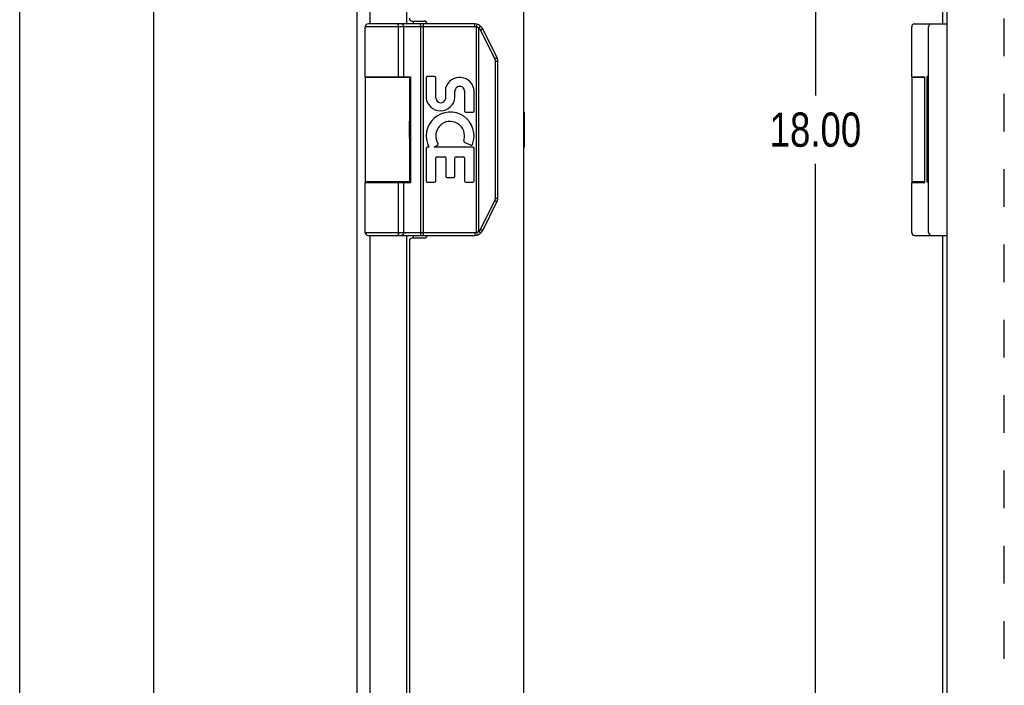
# Model space of a CAD drawing. Header units: inches. Extents: x 0 to 48.6, y 0 to 31.4.
# Tile 3 of 11: x 0 to 7, y 11.4 to 16.1. Entities that reach past the tile are written whole.
import ezdxf

# ---------------------------------------------------------------- set-up
doc = ezdxf.new("R2010")
doc.units = ezdxf.units.IN
doc.header["$LTSCALE"] = 2.671429
doc.header["$MEASUREMENT"] = 0
doc.linetypes.add('HIDDEN', pattern=[0.2, 0.1, -0.1])
doc.layers.get('0').update_dxf_attribs({"linetype": 'CONTINUOUS'})
for name, color, linetype in [('02___PRT_ALL_AXES', 7, 'CONTINUOUS'), ('06___PRT_ALL_SURFS', 7, 'CONTINUOUS'), ('DEFAULT_2', 8, 'HIDDEN'), ('DIMENSIONS', 7, 'CONTINUOUS')]:
    doc.layers.add(name, color=color, linetype=linetype)
doc.styles.get("Standard").update_dxf_attribs({"font": 'txt', "width": 0.8})
doc.dimstyles.new('DIMSTYLE_3', dxfattribs={"dimtxt": 0.242857, "dimasz": 0.285714, "dimexe": 0.09, "dimexo": 0.07, "dimgap": 0.0425, "dimtad": 0, "dimtih": 1, "dimtoh": 1, "dimzin": 4, "dimdsep": 46, "dimtxsty": 'Standard', "dimblk": '_FILLED', "dimblk1": '_FILLED', "dimblk2": '_FILLED', "dimcen": 0.09, "dimadec": 0, "dimazin": 0, "dimtfac": 1, "dimtofl": 0, "dimtmove": 0, "dimatfit": 3, "dimldrblk": '_FILLED', "dimfxl": 0, "dimtolj": 1, "dimtzin": 4, "dimarcsym": 0})

# ---------------------------------------------------------------- blocks, each defined once
blk = doc.blocks.new('_FILLED')
at = {"color": 0, "linetype": 'ByBlock'}
blk.add_solid([(0, 0), (-1, 0.2), (-1, -0.2)], dxfattribs=at)
blk = doc.blocks.new('*D6')
at = {"layer": 'DIMENSIONS', "color": 2, "linetype": 'Continuous'}
for p, q in [((6.4099, 24.3318), (5.3901, 24.3318)), ((5.6472, 24.3318), (5.6472, 15.5747)), ((5.6472, 6.3318), (5.6472, 15.089)), ((6.4099, 6.3318), (5.3901, 6.3318))]:
    blk.add_line(p, q, dxfattribs=at)
at = {"layer": 'DIMENSIONS', "color": 2, "linetype": 'Continuous', "xscale": 0.2857142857, "yscale": 0.2857142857, "zscale": 0.2857142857}
for p, rotation in [((5.6472, 24.3318), 90), ((5.6472, 6.3318), 270)]:
    blk.add_blockref('_FILLED', p, dxfattribs=dict(at, rotation=rotation))
at = {"layer": 'DIMENSIONS', "color": 2, "linetype": 'Continuous', "insert": (5.6472, 15.4533), "char_height": 0.24286, "width": 0.971429, "attachment_point": 2, "line_spacing_factor": 0.9}
blk.add_mtext('18.00', dxfattribs=at)

msp = doc.modelspace()

# ---------------------------------------------------------------- linework, layer by layer
at = {"color": 7, "linetype": 'Continuous'}
for p, q in [((0, 0), (0, 31.4286)), ((3.2299, 16.0818), (2.4725, 16.0818)), ((2.6798, 16.0818), (2.6793, 16.0818)), ((2.8653, 14.5818), (2.8653, 16.0818)), ((3.2299, 16.0618), (3.2299, 16.0818)), ((3.2418, 16.0601), (3.2474, 16.0793)), ((6.3501, 16.0818), (6.58, 16.0818)), ((3.2299, 16.0618), (2.4525, 16.0618)), ((2.6894, 15.7068), (2.6894, 16.0618)), ((2.6894, 15.7068), (2.6894, 16.0618)), ((2.7254, 15.7068), (2.7254, 16.0618)), ((2.8461, 14.6018), (2.8461, 16.0627)), ((3.2418, 14.6035), (3.2418, 16.0601)), ((3.2591, 14.6111), (3.2591, 16.0526)), ((3.2707, 16.0383), (3.2724, 16.0392)), ((3.3718, 15.8361), (3.2707, 16.0383)), ((3.2724, 16.0392), (3.274, 16.0401)), ((3.274, 16.0401), (3.2756, 16.0409)), ((3.2756, 16.0409), (3.2771, 16.0417)), ((3.2771, 16.0417), (3.2785, 16.0425)), ((3.3869, 15.845), (3.2858, 16.0473)), ((6.45, 14.6018), (6.45, 16.0618)), ((3.3718, 15.8361), (3.3735, 15.8369)), ((3.3735, 15.8369), (3.3751, 15.8378)), ((3.3751, 15.8378), (3.3767, 15.8386)), ((3.3763, 15.8171), (3.3935, 15.8171)), ((3.3763, 14.8466), (3.3763, 15.8171)), ((3.3767, 15.8386), (3.3782, 15.8395)), ((3.3782, 15.8395), (3.3797, 15.8403)), ((3.3935, 14.8466), (3.3935, 15.8171)), ((2.4525, 15.7068), (2.7766, 15.7068)), ((2.7675, 15.7018), (2.4525, 15.7018)), ((2.7625, 15.7068), (2.7625, 15.7018)), ((2.7691, 14.9568), (2.7691, 15.7068)), ((2.7766, 14.9568), (2.7766, 15.7068)), ((6.3301, 15.7068), (6.4239, 15.7068)), ((6.4233, 15.7018), (6.3301, 15.7018)), ((6.4233, 14.9568), (6.4233, 15.7068)), ((2.7671, 15.3602), (2.7673, 15.3738)), ((2.7673, 15.3738), (2.7674, 15.3803)), ((2.767, 15.3532), (2.7671, 15.3602)), ((2.7675, 14.9618), (2.4525, 14.9618)), ((2.4525, 14.9568), (2.7766, 14.9568)), ((2.6894, 14.6018), (2.6894, 14.9568)), ((2.6894, 14.6018), (2.6894, 14.9568)), ((2.7254, 14.6018), (2.7254, 14.9568)), ((2.7625, 14.9618), (2.7625, 14.9568)), ((6.4233, 14.9618), (6.3301, 14.9618)), ((6.3301, 14.9568), (6.4239, 14.9568)), ((3.2707, 14.6253), (3.3718, 14.8276)), ((3.2858, 14.6164), (3.3869, 14.8186)), ((3.3718, 14.8276), (3.3735, 14.8267)), ((3.3735, 14.8267), (3.3751, 14.8258)), ((3.3751, 14.8258), (3.3767, 14.825)), ((3.3763, 14.8466), (3.3935, 14.8466)), ((3.3767, 14.825), (3.3782, 14.8242)), ((3.2707, 14.6253), (3.2724, 14.6244)), ((3.2724, 14.6244), (3.274, 14.6236)), ((3.274, 14.6236), (3.2756, 14.6227)), ((3.2756, 14.6227), (3.2771, 14.6219)), ((2.4525, 14.6018), (3.2299, 14.6018)), ((2.4725, 14.5818), (3.2299, 14.5818)), ((2.6798, 14.5818), (2.6793, 14.5818)), ((2.6803, 14.5819), (2.6798, 14.5818)), ((3.2299, 14.6018), (3.2299, 14.5818)), ((3.2418, 14.6035), (3.2474, 14.5843)), ((6.3501, 14.5818), (6.58, 14.5818))]:
    msp.add_line(p, q, dxfattribs=at)
at = {"color": 3, "linetype": 'Continuous'}
for p, q in [((2.3935, 24.2718), (2.3935, 6.3918)), ((0.9495, 24.2118), (0.9495, 6.4518)), ((3.5755, 24.1818), (3.5755, 6.4818)), ((6.58, 24.2368), (6.58, 6.4268)), ((2.4854, 22.3318), (2.4854, 16.0818)), ((2.7484, 16.0818), (2.7484, 22.3318)), ((6.5499, 22.3318), (6.5499, 16.0818)), ((2.7855, 16.1018), (2.8705, 16.1018)), ((2.7943, 16.0818), (2.7943, 16.1018)), ((2.4854, 15.7068), (2.4854, 15.7018)), ((2.7484, 15.7018), (2.7484, 15.7068)), ((2.4854, 14.9618), (2.4854, 14.9568)), ((2.7484, 14.9568), (2.7484, 14.9618)), ((2.4854, 14.5818), (2.4854, 8.3318)), ((2.7484, 8.3318), (2.7484, 14.5818)), ((2.7655, 14.5418), (2.7655, 8.3718)), ((2.8705, 14.5618), (2.7855, 14.5618)), ((2.7943, 14.5618), (2.7943, 14.5818)), ((6.5499, 14.5818), (6.5499, 8.3318))]:
    msp.add_line(p, q, dxfattribs=at)
at = {"color": 7, "linetype": 'Continuous'}
for points in [[(2.6894, 16.0618), (2.6894, 16.0627), (2.6894, 16.0637), (2.6893, 16.0646), (2.6892, 16.0655), (2.6892, 16.0664), (2.689, 16.0673), (2.6889, 16.0682), (2.6887, 16.069), (2.6886, 16.0699), (2.6884, 16.0707), (2.6881, 16.0716), (2.6879, 16.0724), (2.6877, 16.0731), (2.6874, 16.0739), (2.6871, 16.0746), (2.6868, 16.0753), (2.6865, 16.076), (2.6861, 16.0766), (2.6858, 16.0772), (2.6854, 16.0778), (2.685, 16.0783), (2.6846, 16.0788), (2.6842, 16.0793), (2.6838, 16.0797), (2.6834, 16.0801), (2.683, 16.0805), (2.6825, 16.0808), (2.6821, 16.0811), (2.6816, 16.0813), (2.6812, 16.0815), (2.6807, 16.0816), (2.6803, 16.0817), (2.6798, 16.0818)], [(2.6894, 16.0618), (2.6894, 16.0627), (2.6893, 16.0637), (2.6893, 16.0646), (2.6892, 16.0655), (2.6891, 16.0664), (2.689, 16.0673), (2.6889, 16.0682), (2.6887, 16.069), (2.6885, 16.0699), (2.6883, 16.0707), (2.6881, 16.0716), (2.6879, 16.0724), (2.6876, 16.0731), (2.6874, 16.0739), (2.6871, 16.0746), (2.6868, 16.0753), (2.6864, 16.076), (2.6861, 16.0766), (2.6857, 16.0772), (2.6854, 16.0778), (2.685, 16.0783), (2.6846, 16.0788), (2.6842, 16.0793), (2.6838, 16.0797), (2.6834, 16.0801), (2.6829, 16.0805), (2.6825, 16.0808), (2.6821, 16.0811), (2.6816, 16.0813), (2.6812, 16.0815), (2.6807, 16.0816), (2.6802, 16.0817)], [(2.7254, 16.0618), (2.7254, 16.0627), (2.7253, 16.0637), (2.7252, 16.0646), (2.7251, 16.0655), (2.725, 16.0664), (2.7248, 16.0673), (2.7246, 16.0682), (2.7244, 16.069), (2.7241, 16.0699), (2.7238, 16.0707), (2.7235, 16.0716), (2.7231, 16.0724), (2.7227, 16.0731), (2.7223, 16.0739), (2.7219, 16.0746), (2.7214, 16.0753), (2.7209, 16.076), (2.7204, 16.0766), (2.7199, 16.0772), (2.7194, 16.0778), (2.7188, 16.0783), (2.7182, 16.0788), (2.7176, 16.0793), (2.717, 16.0797), (2.7164, 16.0801), (2.7157, 16.0805), (2.7151, 16.0808), (2.7144, 16.0811), (2.7137, 16.0813), (2.713, 16.0815), (2.7123, 16.0816), (2.7116, 16.0817), (2.7109, 16.0818), (2.7102, 16.0818)], [(2.8461, 16.0627), (2.846, 16.0637), (2.846, 16.0646), (2.846, 16.0655), (2.846, 16.0664), (2.8459, 16.0673), (2.8459, 16.0682), (2.8459, 16.069), (2.8458, 16.0699), (2.8457, 16.0707), (2.8457, 16.0716), (2.8456, 16.0724), (2.8455, 16.0731), (2.8454, 16.0739), (2.8454, 16.0746), (2.8453, 16.0753), (2.8452, 16.076), (2.8451, 16.0766), (2.845, 16.0772), (2.8448, 16.0778), (2.8447, 16.0783), (2.8446, 16.0788), (2.8445, 16.0793), (2.8444, 16.0797), (2.8442, 16.0801), (2.8441, 16.0805), (2.844, 16.0808), (2.8438, 16.0811), (2.8437, 16.0813), (2.8436, 16.0815), (2.8434, 16.0816), (2.8433, 16.0817), (2.8431, 16.0818), (2.843, 16.0818)], [(3.2591, 16.0526), (3.2578, 16.0534), (3.2565, 16.0542), (3.2551, 16.055), (3.2537, 16.0557), (3.2523, 16.0564), (3.2509, 16.0571), (3.2494, 16.0577), (3.2479, 16.0583), (3.2464, 16.0588), (3.2449, 16.0593), (3.2434, 16.0597), (3.2418, 16.0601)], [(3.2591, 16.0526), (3.2597, 16.0533), (3.2602, 16.054), (3.2608, 16.0548), (3.2613, 16.0555), (3.2619, 16.0562), (3.2624, 16.0569), (3.2629, 16.0576), (3.2634, 16.0583), (3.2639, 16.0589), (3.2643, 16.0596), (3.2648, 16.0602), (3.2652, 16.0609), (3.2656, 16.0615), (3.266, 16.0621), (3.2663, 16.0626), (3.2667, 16.0632), (3.267, 16.0637), (3.2673, 16.0642), (3.2676, 16.0647), (3.2678, 16.0651), (3.2681, 16.0656), (3.2683, 16.066), (3.2684, 16.0663), (3.2686, 16.0667), (3.2687, 16.067), (3.2688, 16.0672), (3.2689, 16.0675), (3.2689, 16.0677), (3.2689, 16.0679), (3.2689, 16.068), (3.2689, 16.0681), (3.2688, 16.0682)], [(3.2707, 16.0383), (3.2701, 16.0395), (3.2694, 16.0407), (3.2687, 16.0418), (3.268, 16.0429), (3.2673, 16.044), (3.2665, 16.045), (3.2657, 16.0461), (3.2648, 16.0471), (3.2639, 16.0481), (3.263, 16.049), (3.2621, 16.05), (3.2611, 16.0509), (3.2601, 16.0517), (3.2591, 16.0526)], [(3.2785, 16.0425), (3.2792, 16.0429), (3.2799, 16.0433), (3.2805, 16.0436), (3.2811, 16.044), (3.2817, 16.0443), (3.2822, 16.0446), (3.2827, 16.0449), (3.2832, 16.0452), (3.2836, 16.0455), (3.284, 16.0457), (3.2844, 16.046), (3.2847, 16.0462), (3.285, 16.0464), (3.2852, 16.0466), (3.2854, 16.0467), (3.2856, 16.0469), (3.2857, 16.047), (3.2858, 16.0471), (3.2858, 16.0472), (3.2858, 16.0473)], [(3.3763, 15.8171), (3.3763, 15.8185), (3.3762, 15.8199), (3.3761, 15.8213), (3.3759, 15.8227), (3.3757, 15.8241), (3.3754, 15.8255), (3.3751, 15.8268), (3.3748, 15.8282), (3.3744, 15.8295), (3.374, 15.8309), (3.3735, 15.8322), (3.373, 15.8335), (3.3724, 15.8348), (3.3718, 15.8361)], [(3.3797, 15.8403), (3.3804, 15.8406), (3.381, 15.841), (3.3816, 15.8414), (3.3822, 15.8417), (3.3828, 15.842), (3.3833, 15.8424), (3.3838, 15.8427), (3.3843, 15.843), (3.3847, 15.8432), (3.3851, 15.8435), (3.3855, 15.8437), (3.3858, 15.8439), (3.3861, 15.8441), (3.3863, 15.8443), (3.3865, 15.8445), (3.3867, 15.8446), (3.3868, 15.8448), (3.3869, 15.8449), (3.3869, 15.845), (3.3869, 15.845)], [(2.7674, 15.3803), (2.7675, 15.3835), (2.7675, 15.3867), (2.7675, 15.3897), (2.7675, 15.3917)], [(2.7671, 15.3034), (2.767, 15.3104), (2.767, 15.314), (2.767, 15.3175), (2.7669, 15.3211), (2.7669, 15.3247), (2.7669, 15.3282), (2.7669, 15.3318), (2.7669, 15.3354), (2.7669, 15.339), (2.7669, 15.3426), (2.767, 15.3461), (2.767, 15.3497), (2.767, 15.3532)], [(2.7675, 15.2719), (2.7675, 15.2739), (2.7675, 15.277), (2.7675, 15.2801), (2.7674, 15.2833), (2.7674, 15.2866), (2.7671, 15.3034)], [(3.3718, 14.8276), (3.3724, 14.8288), (3.373, 14.8301), (3.3735, 14.8314), (3.374, 14.8328), (3.3744, 14.8341), (3.3748, 14.8355), (3.3751, 14.8368), (3.3754, 14.8382), (3.3757, 14.8396), (3.3759, 14.841), (3.3761, 14.8424), (3.3762, 14.8438), (3.3763, 14.8452), (3.3763, 14.8466)], [(3.3782, 14.8242), (3.3797, 14.8234), (3.3804, 14.823), (3.381, 14.8226), (3.3816, 14.8223), (3.3822, 14.8219), (3.3828, 14.8216), (3.3833, 14.8213), (3.3838, 14.821), (3.3843, 14.8207), (3.3847, 14.8204), (3.3851, 14.8202), (3.3855, 14.8199), (3.3858, 14.8197), (3.3861, 14.8195), (3.3863, 14.8193), (3.3865, 14.8192), (3.3867, 14.819), (3.3868, 14.8189), (3.3869, 14.8188), (3.3869, 14.8187), (3.3869, 14.8186)], [(3.2418, 14.6035), (3.2434, 14.6039), (3.2449, 14.6044), (3.2464, 14.6049), (3.2479, 14.6054), (3.2494, 14.606), (3.2509, 14.6066), (3.2523, 14.6072), (3.2537, 14.6079), (3.2551, 14.6087), (3.2565, 14.6094), (3.2578, 14.6102), (3.2591, 14.6111)], [(3.2591, 14.6111), (3.2601, 14.6119), (3.2611, 14.6128), (3.2621, 14.6137), (3.263, 14.6146), (3.2639, 14.6156), (3.2648, 14.6166), (3.2657, 14.6176), (3.2665, 14.6186), (3.2673, 14.6197), (3.268, 14.6208), (3.2687, 14.6219), (3.2694, 14.623), (3.2701, 14.6241), (3.2707, 14.6253)], [(3.2591, 14.6111), (3.2597, 14.6103), (3.2602, 14.6096), (3.2608, 14.6089), (3.2613, 14.6082), (3.2619, 14.6075), (3.2624, 14.6068), (3.2629, 14.6061), (3.2634, 14.6054), (3.2639, 14.6047), (3.2643, 14.604), (3.2648, 14.6034), (3.2652, 14.6028), (3.2656, 14.6022), (3.266, 14.6016), (3.2663, 14.601), (3.2667, 14.6005), (3.267, 14.5999), (3.2673, 14.5994), (3.2676, 14.599), (3.2678, 14.5985), (3.2681, 14.5981), (3.2683, 14.5977), (3.2684, 14.5973), (3.2686, 14.597), (3.2687, 14.5967), (3.2688, 14.5964), (3.2689, 14.5962), (3.2689, 14.5959), (3.2689, 14.5958), (3.2689, 14.5956), (3.2689, 14.5955), (3.2688, 14.5954)], [(3.2771, 14.6219), (3.2785, 14.6211), (3.2792, 14.6208), (3.2799, 14.6204), (3.2805, 14.62), (3.2811, 14.6197), (3.2817, 14.6194), (3.2822, 14.619), (3.2827, 14.6187), (3.2832, 14.6184), (3.2836, 14.6182), (3.284, 14.6179), (3.2844, 14.6177), (3.2847, 14.6175), (3.285, 14.6172), (3.2852, 14.6171), (3.2854, 14.6169), (3.2856, 14.6168), (3.2857, 14.6166), (3.2858, 14.6165), (3.2858, 14.6164), (3.2858, 14.6164)], [(2.6894, 14.6018), (2.6894, 14.6009), (2.6893, 14.6), (2.6893, 14.5991), (2.6892, 14.5981), (2.6891, 14.5972), (2.689, 14.5964), (2.6889, 14.5955), (2.6887, 14.5946), (2.6885, 14.5937), (2.6883, 14.5929), (2.6881, 14.5921), (2.6879, 14.5913), (2.6876, 14.5905), (2.6874, 14.5898), (2.6871, 14.589), (2.6868, 14.5883), (2.6864, 14.5877), (2.6861, 14.587), (2.6857, 14.5864), (2.6854, 14.5859), (2.685, 14.5853), (2.6846, 14.5848), (2.6842, 14.5844), (2.6838, 14.5839), (2.6834, 14.5835), (2.6829, 14.5832), (2.6825, 14.5829), (2.6821, 14.5826), (2.6816, 14.5824), (2.6812, 14.5822), (2.6807, 14.582), (2.6802, 14.5819)], [(2.6894, 14.6018), (2.6894, 14.6009), (2.6894, 14.6), (2.6893, 14.5991), (2.6892, 14.5981), (2.6892, 14.5972), (2.689, 14.5964), (2.6889, 14.5955), (2.6887, 14.5946), (2.6886, 14.5937), (2.6884, 14.5929), (2.6881, 14.5921), (2.6879, 14.5913), (2.6877, 14.5905), (2.6874, 14.5898), (2.6871, 14.589), (2.6868, 14.5883), (2.6865, 14.5877), (2.6861, 14.587), (2.6858, 14.5864), (2.6854, 14.5859), (2.685, 14.5853), (2.6846, 14.5848), (2.6842, 14.5844), (2.6838, 14.5839), (2.6834, 14.5835), (2.683, 14.5832), (2.6825, 14.5829), (2.6821, 14.5826), (2.6816, 14.5824), (2.6812, 14.5822), (2.6807, 14.582), (2.6803, 14.5819)], [(2.7254, 14.6018), (2.7254, 14.6009), (2.7253, 14.6), (2.7252, 14.5991), (2.7251, 14.5981), (2.725, 14.5972), (2.7248, 14.5964), (2.7246, 14.5955), (2.7244, 14.5946), (2.7241, 14.5937), (2.7238, 14.5929), (2.7235, 14.5921), (2.7231, 14.5913), (2.7227, 14.5905), (2.7223, 14.5898), (2.7219, 14.589), (2.7214, 14.5883), (2.7209, 14.5877), (2.7204, 14.587), (2.7199, 14.5864), (2.7194, 14.5859), (2.7188, 14.5853), (2.7182, 14.5848), (2.7176, 14.5844), (2.717, 14.5839), (2.7164, 14.5835), (2.7157, 14.5832), (2.7151, 14.5829), (2.7144, 14.5826), (2.7137, 14.5824), (2.713, 14.5822), (2.7123, 14.582), (2.7116, 14.5819), (2.7109, 14.5818), (2.7102, 14.5818)], [(2.8461, 14.6018), (2.8461, 14.6009), (2.846, 14.6), (2.846, 14.5991), (2.846, 14.5981), (2.846, 14.5972), (2.8459, 14.5964), (2.8459, 14.5955), (2.8459, 14.5946), (2.8458, 14.5937), (2.8457, 14.5929), (2.8457, 14.5921), (2.8456, 14.5913), (2.8455, 14.5905), (2.8454, 14.5898), (2.8454, 14.589), (2.8453, 14.5883), (2.8452, 14.5877), (2.8451, 14.587), (2.845, 14.5864), (2.8448, 14.5859), (2.8447, 14.5853), (2.8446, 14.5848), (2.8445, 14.5844), (2.8444, 14.5839), (2.8442, 14.5835), (2.8441, 14.5832), (2.844, 14.5829), (2.8438, 14.5826), (2.8437, 14.5824), (2.8436, 14.5822), (2.8434, 14.582), (2.8433, 14.5819), (2.8431, 14.5818), (2.843, 14.5818)]]:
    msp.add_lwpolyline(points, dxfattribs=at)
for centre, radius, start, end in [((2.4725, 16.0618), 0.02, 90, 180), ((3.2299, 16.0193), 0.0625, 26.56496, 90), ((6.3501, 16.0618), 0.02, 90, 180), ((6.47, 16.0618), 0.02, 90, 180), ((3.2299, 16.0193), 0.0425, 73.70044, 90), ((3.331, 15.8171), 0.0625, 359.99991, 26.56516), ((3.331, 14.8466), 0.0625, 333.43486, 0.00011), ((3.2299, 14.6443), 0.0625, 270, 333.43504), ((2.4725, 14.6018), 0.02, 180, 270), ((3.2299, 14.6443), 0.0425, 270, 286.29956), ((6.3501, 14.6018), 0.02, 180, 270), ((6.47, 14.6018), 0.02, 180, 270)]:
    msp.add_arc(centre, radius, start, end, dxfattribs=at)
at = {"color": 3, "linetype": 'Continuous'}
for centre, start, end in [((2.7855, 16.1218), 180, 270), ((2.8705, 16.0818), 0, 90), ((2.7855, 14.5418), 90, 180), ((2.8705, 14.5818), 270, 360)]:
    msp.add_arc(centre, 0.02, start, end, dxfattribs=at)
at = {"layer": '02___PRT_ALL_AXES', "color": 7, "linetype": 'Continuous'}
for p, q in [((2.4525, 15.7068), (2.4525, 16.0618)), ((6.3301, 15.7068), (6.3301, 16.0618)), ((2.4525, 15.7018), (2.4525, 14.9618)), ((2.532, 15.7068), (2.532, 15.7018)), ((2.688, 15.7068), (2.688, 15.7018)), ((2.7675, 15.7018), (2.7675, 15.3917)), ((2.8843, 15.6994), (2.8843, 15.5583)), ((2.9446, 15.7078), (2.8927, 15.7078)), ((2.953, 15.5578), (2.953, 15.6994)), ((6.3301, 15.7018), (6.3301, 14.9618)), ((6.4096, 15.7068), (6.4096, 15.7018)), ((6.44, 14.9586), (6.44, 15.7078)), ((6.45, 15.7078), (6.44, 15.7078)), ((6.45, 15.7024), (6.44, 15.7024)), ((3.023, 15.6261), (3.023, 15.5513)), ((3.0884, 15.5594), (3.0886, 15.6021)), ((3.1571, 15.6045), (3.1571, 15.4648)), ((3.2245, 15.4648), (3.2245, 15.6045)), ((6.45, 15.6045), (6.44, 15.6045)), ((3.1655, 15.4564), (3.2161, 15.4564)), ((6.45, 15.4564), (6.44, 15.4564)), ((2.7675, 15.2719), (2.7675, 14.9618)), ((3.1582, 15.2416), (3.2035, 15.222)), ((2.8843, 15.1985), (2.8843, 14.967)), ((2.9044, 15.2069), (2.8927, 15.2069)), ((2.9417, 15.2069), (2.9672, 15.2248)), ((3.2161, 15.2069), (2.9417, 15.2069)), ((3.2245, 14.967), (3.2245, 15.1985)), ((6.45, 15.2214), (6.44, 15.2214)), ((6.45, 15.2069), (6.44, 15.2069)), ((2.953, 14.967), (2.953, 15.1311)), ((2.9614, 15.1395), (3.0161, 15.1395)), ((3.0245, 15.1311), (3.0245, 15.0015)), ((3.0882, 15.0015), (3.0882, 15.1311)), ((3.0966, 15.1395), (3.1487, 15.1395)), ((3.1571, 15.1311), (3.1571, 14.967)), ((2.4525, 14.6018), (2.4525, 14.9568)), ((2.532, 14.9618), (2.532, 14.9568)), ((2.688, 14.9618), (2.688, 14.9568)), ((2.8927, 14.9586), (2.9446, 14.9586)), ((3.0329, 14.9931), (3.0798, 14.9931)), ((3.1655, 14.9586), (3.2161, 14.9586)), ((6.3301, 14.6018), (6.3301, 14.9568)), ((6.4096, 14.9618), (6.4096, 14.9568)), ((6.45, 14.9586), (6.44, 14.9586))]:
    msp.add_line(p, q, dxfattribs=at)
for centre, radius, start, end in [((2.8927, 15.6994), 0.0084, 90, 180), ((2.9446, 15.6994), 0.0084, 0, 90), ((3.1221, 15.5999), 0.1025, 2.53111, 165.20132), ((3.1228, 15.6045), 0.0343, 0, 183.93719), ((2.9863, 15.5684), 0.1025, 185.66158, 354.93654), ((2.9883, 15.5578), 0.0353, 180, 349.42104), ((3.0547, 15.2864), 0.17, 339.29666, 207.88167), ((3.1655, 15.4648), 0.0084, 180, 270), ((3.2161, 15.4648), 0.0084, 270, 360), ((3.0547, 15.288), 0.1025, 341.51399, 212.92348), ((3.1625, 15.252), 0.0112, 161.51399, 247.30195), ((2.8927, 15.1985), 0.0084, 90, 180), ((2.964, 15.2293), 0.0055, 305.0553, 32.92348), ((3.2065, 15.229), 0.00764, 246.36559, 339.29666), ((3.2161, 15.1985), 0.0084, 0, 90), ((2.9614, 15.1311), 0.0084, 90, 180), ((3.0161, 15.1311), 0.0084, 0, 90), ((3.0966, 15.1311), 0.0084, 90, 180), ((3.1487, 15.1311), 0.0084, 0, 90), ((2.8927, 14.967), 0.0084, 180, 270), ((2.9446, 14.967), 0.0084, 270, 360), ((3.0329, 15.0015), 0.0084, 180, 270), ((3.0798, 15.0015), 0.0084, 270, 360), ((3.1655, 14.967), 0.0084, 180, 270), ((3.2161, 14.967), 0.0084, 270, 360)]:
    msp.add_arc(centre, radius, start, end, dxfattribs=at)
at = {"layer": '06___PRT_ALL_SURFS', "color": 7, "linetype": 'Continuous'}
for p, q in [((3.5805, 15.4568), (3.5755, 15.4568)), ((3.5805, 15.4568), (3.5805, 15.2068)), ((3.5805, 15.3318), (3.5755, 15.3318)), ((3.5805, 15.2068), (3.5755, 15.2068))]:
    msp.add_line(p, q, dxfattribs=at)
at = {"layer": 'DEFAULT_2', "color": 8, "linetype": 'HIDDEN'}
msp.add_line((6.9875, 6.7695), (6.9875, 23.8942), dxfattribs=at)

# ---------------------------------------------------------------- dimensions: what is measured, and where the dimension line sits
at = {"layer": 'DIMENSIONS', "color": 2, "linetype": 'Continuous'}
dim = msp.add_linear_dim(base=(5.6472, 24.3318), p1=(6.4799, 6.3318), p2=(6.4799, 24.3318), angle=90, dimstyle='DIMSTYLE_3', dxfattribs=at)
dim.commit()
dim.dimension.update_dxf_attribs({"geometry": '*D6', "text_midpoint": (5.6472, 15.3318), "dimtype": 160})

doc.saveas('drawing.dxf')
